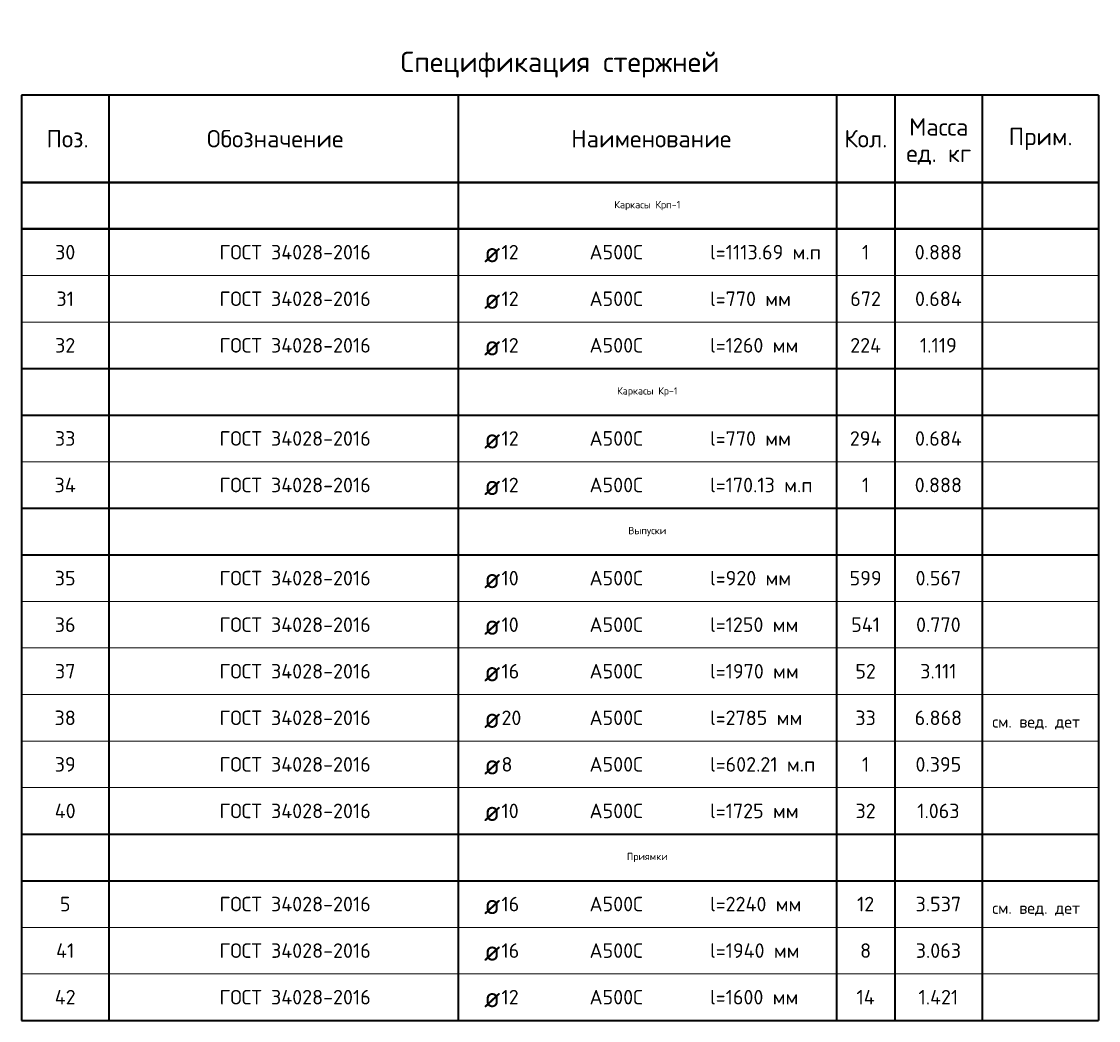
# Model space of a CAD drawing. Header units: millimetres. Extents: x -3170 to 89801, y -74170 to 82422.
# Tile 97 of 105: x 64056 to 67756, y 78989 to 82422. Entities that reach past the tile are written whole.
import ezdxf

# ---------------------------------------------------------------- set-up
doc = ezdxf.new("R2010")
doc.units = ezdxf.units.MM
doc.layers.add('Standard', color=7, linetype='Continuous', lineweight=25)
doc.styles.add('ARIAL', font='ARIAL.TTF')
doc.styles.add('ISOCPEUR', font='ISOCPEUR')

msp = doc.modelspace()

# ---------------------------------------------------------------- linework, layer by layer
at = {"layer": 'Standard', "color": 7, "linetype": 'Continuous', "lineweight": 35, "transparency": 33554687}
for p, q in [((67755.5, 82169), (64055.5, 82169)), ((64055.5, 82169), (64055.5, 81869)), ((64355.5, 82169), (64355.5, 81869)), ((65555.5, 82169), (65555.5, 81869)), ((66855.5, 82169), (66855.5, 81869)), ((67055.5, 82169), (67055.5, 81869)), ((67355.5, 82169), (67355.5, 81869)), ((67755.5, 82169), (67755.5, 81869)), ((67755.5, 81869), (64055.5, 81869)), ((64055.5, 81869), (67755.5, 81869)), ((64055.5, 81869), (67755.5, 81869)), ((64055.5, 81869), (67755.5, 81869)), ((64055.5, 81869), (64055.5, 81709)), ((64055.5, 81869), (67755.5, 81869)), ((64355.5, 81869), (64355.5, 81709)), ((65555.5, 81869), (65555.5, 81709)), ((66855.5, 81869), (66855.5, 81709)), ((67055.5, 81869), (67055.5, 81709)), ((67355.5, 81869), (67355.5, 81709)), ((67755.5, 81869), (67755.5, 81709)), ((64055.5, 81709), (67755.5, 81709)), ((67755.5, 81709), (64055.5, 81709)), ((64055.5, 81709), (64055.5, 81549)), ((64355.5, 81709), (64355.5, 81549)), ((65555.5, 81709), (65555.5, 81549)), ((66855.5, 81709), (66855.5, 81549)), ((67055.5, 81709), (67055.5, 81549)), ((67355.5, 81709), (67355.5, 81549)), ((67755.5, 81709), (67755.5, 81549)), ((64055.5, 81549), (64055.5, 81389)), ((64355.5, 81549), (64355.5, 81389)), ((65555.5, 81549), (65555.5, 81389)), ((66855.5, 81549), (66855.5, 81389)), ((67055.5, 81549), (67055.5, 81389)), ((67355.5, 81549), (67355.5, 81389)), ((67755.5, 81549), (67755.5, 81389)), ((64055.5, 81389), (64055.5, 81229)), ((64355.5, 81389), (64355.5, 81229)), ((65555.5, 81389), (65555.5, 81229)), ((66855.5, 81389), (66855.5, 81229)), ((67055.5, 81389), (67055.5, 81229)), ((67355.5, 81389), (67355.5, 81229)), ((67755.5, 81389), (67755.5, 81229)), ((64055.5, 81229), (67755.5, 81229)), ((64055.5, 81229), (64055.5, 81069)), ((64055.5, 81229), (67755.5, 81229)), ((64055.5, 81229), (67755.5, 81229)), ((64055.5, 81229), (67755.5, 81229)), ((64355.5, 81229), (64355.5, 81069)), ((65555.5, 81229), (65555.5, 81069)), ((66855.5, 81229), (66855.5, 81069)), ((67055.5, 81229), (67055.5, 81069)), ((67355.5, 81229), (67355.5, 81069)), ((67755.5, 81229), (67755.5, 81069)), ((64055.5, 81069), (67755.5, 81069)), ((64055.5, 81069), (64055.5, 80909)), ((64355.5, 81069), (64355.5, 80909)), ((65555.5, 81069), (65555.5, 80909)), ((66855.5, 81069), (66855.5, 80909)), ((67055.5, 81069), (67055.5, 80909)), ((67355.5, 81069), (67355.5, 80909)), ((67755.5, 81069), (67755.5, 80909)), ((64055.5, 80909), (64055.5, 80749)), ((64355.5, 80909), (64355.5, 80749)), ((65555.5, 80909), (65555.5, 80749)), ((66855.5, 80909), (66855.5, 80749)), ((67055.5, 80909), (67055.5, 80749)), ((67355.5, 80909), (67355.5, 80749)), ((67755.5, 80909), (67755.5, 80749)), ((64055.5, 80749), (67755.5, 80749)), ((64055.5, 80749), (64055.5, 80589)), ((64055.5, 80749), (67755.5, 80749)), ((64055.5, 80749), (67755.5, 80749)), ((64055.5, 80749), (67755.5, 80749)), ((64055.5, 80749), (67755.5, 80749)), ((64355.5, 80749), (64355.5, 80589)), ((65555.5, 80749), (65555.5, 80589)), ((66855.5, 80749), (66855.5, 80589)), ((67055.5, 80749), (67055.5, 80589)), ((67355.5, 80749), (67355.5, 80589)), ((67755.5, 80749), (67755.5, 80589)), ((64055.5, 80589), (67755.5, 80589)), ((64055.5, 80589), (64055.5, 80429)), ((64355.5, 80589), (64355.5, 80429)), ((65555.5, 80589), (65555.5, 80429)), ((66855.5, 80589), (66855.5, 80429)), ((67055.5, 80589), (67055.5, 80429)), ((67355.5, 80589), (67355.5, 80429)), ((67755.5, 80589), (67755.5, 80429)), ((64055.5, 80429), (64055.5, 80269)), ((64355.5, 80429), (64355.5, 80269)), ((65555.5, 80429), (65555.5, 80269)), ((66855.5, 80429), (66855.5, 80269)), ((67055.5, 80429), (67055.5, 80269)), ((67355.5, 80429), (67355.5, 80269)), ((67755.5, 80429), (67755.5, 80269)), ((64055.5, 80269), (64055.5, 80109)), ((64355.5, 80269), (64355.5, 80109)), ((65555.5, 80269), (65555.5, 80109)), ((66855.5, 80269), (66855.5, 80109)), ((67055.5, 80269), (67055.5, 80109)), ((67355.5, 80269), (67355.5, 80109)), ((67755.5, 80269), (67755.5, 80109)), ((64055.5, 80109), (64055.5, 79949)), ((64355.5, 80109), (64355.5, 79949)), ((65555.5, 80109), (65555.5, 79949)), ((66855.5, 80109), (66855.5, 79949)), ((67055.5, 80109), (67055.5, 79949)), ((67355.5, 80109), (67355.5, 79949)), ((67755.5, 80109), (67755.5, 79949)), ((64055.5, 79949), (64055.5, 79789)), ((64355.5, 79949), (64355.5, 79789)), ((65555.5, 79949), (65555.5, 79789)), ((66855.5, 79949), (66855.5, 79789)), ((67055.5, 79949), (67055.5, 79789)), ((67355.5, 79949), (67355.5, 79789)), ((67755.5, 79949), (67755.5, 79789)), ((64055.5, 79789), (64055.5, 79629)), ((64355.5, 79789), (64355.5, 79629)), ((65555.5, 79789), (65555.5, 79629)), ((66855.5, 79789), (66855.5, 79629)), ((67055.5, 79789), (67055.5, 79629)), ((67355.5, 79789), (67355.5, 79629)), ((67755.5, 79789), (67755.5, 79629)), ((64055.5, 79629), (67755.5, 79629)), ((64055.5, 79629), (64055.5, 79469)), ((64355.5, 79629), (64355.5, 79469)), ((65555.5, 79629), (65555.5, 79469)), ((66855.5, 79629), (66855.5, 79469)), ((67055.5, 79629), (67055.5, 79469)), ((67355.5, 79629), (67355.5, 79469)), ((67755.5, 79629), (67755.5, 79469)), ((64055.5, 79469), (67755.5, 79469)), ((64055.5, 79469), (64055.5, 79309)), ((64355.5, 79469), (64355.5, 79309)), ((65555.5, 79469), (65555.5, 79309)), ((66855.5, 79469), (66855.5, 79309)), ((67055.5, 79469), (67055.5, 79309)), ((67355.5, 79469), (67355.5, 79309)), ((67755.5, 79469), (67755.5, 79309)), ((64055.5, 79309), (64055.5, 79149)), ((64355.5, 79309), (64355.5, 79149)), ((65555.5, 79309), (65555.5, 79149)), ((66855.5, 79309), (66855.5, 79149)), ((67055.5, 79309), (67055.5, 79149)), ((67355.5, 79309), (67355.5, 79149)), ((67755.5, 79309), (67755.5, 79149)), ((64055.5, 79149), (64055.5, 78989)), ((64355.5, 79149), (64355.5, 78989)), ((65555.5, 79149), (65555.5, 78989)), ((66855.5, 79149), (66855.5, 78989)), ((67055.5, 79149), (67055.5, 78989)), ((67355.5, 79149), (67355.5, 78989)), ((67755.5, 79149), (67755.5, 78989)), ((64055.5, 78989), (67755.5, 78989))]:
    msp.add_line(p, q, dxfattribs=at)
at = {"layer": 'Standard', "color": 7, "linetype": 'Continuous', "lineweight": 13, "transparency": 33554687}
for p, q in [((67755.5, 81869), (64055.5, 81869)), ((67755.5, 81869), (64055.5, 81869)), ((67755.5, 81869), (64055.5, 81869)), ((67755.5, 81869), (64055.5, 81869)), ((67755.5, 81869), (64055.5, 81869)), ((67755.5, 81709), (64055.5, 81709)), ((67755.5, 81549), (64055.5, 81549)), ((67755.5, 81389), (64055.5, 81389)), ((67755.5, 81229), (64055.5, 81229)), ((67755.5, 81229), (64055.5, 81229)), ((67755.5, 81229), (64055.5, 81229)), ((67755.5, 81229), (64055.5, 81229)), ((67755.5, 81069), (64055.5, 81069)), ((67755.5, 80909), (64055.5, 80909)), ((67755.5, 80749), (64055.5, 80749)), ((67755.5, 80749), (64055.5, 80749)), ((67755.5, 80749), (64055.5, 80749)), ((67755.5, 80749), (64055.5, 80749)), ((67755.5, 80749), (64055.5, 80749)), ((67755.5, 80429), (64055.5, 80429)), ((67755.5, 80269), (64055.5, 80269)), ((67755.5, 80109), (64055.5, 80109)), ((67755.5, 79949), (64055.5, 79949)), ((67755.5, 79789), (64055.5, 79789)), ((67755.5, 79629), (64055.5, 79629)), ((67755.5, 79309), (64055.5, 79309)), ((67755.5, 79149), (64055.5, 79149)), ((67755.5, 78989), (64055.5, 78989))]:
    msp.add_line(p, q, dxfattribs=at)

# ---------------------------------------------------------------- texts
at = {"layer": 'Standard', "color": 7, "linetype": 'Continuous', "lineweight": 35, "transparency": 33554687, "style": 'ISOCPEUR'}
for s, insert, char_height, width, attachment_point in [('\\A1;{\\fISOCPEUR|i0|b0;\\H70.000000;\\W1.000000;\\C7;Спецификация стержней}\\P', (65905.5, 82229), 7, 1112.551, 8), ('\\A1;{\\fISOCPEUR|i0|b0;\\H60.000000;\\W1.000000;\\C7;Поз.}\\P', (64213.6, 82019), 6, 174.736, 5), ('\\A1;{\\fISOCPEUR|i0|b0;\\H60.000000;\\W1.000000;\\C7;Обозначение}\\P', (64927.1, 82019), 6, 500.255, 5), ('\\A1;{\\fISOCPEUR|i0|b0;\\H60.000000;\\W1.000000;\\C7;Наименование}\\P', (66219, 82019), 6, 557.333, 5), ('\\A1;{\\fISOCPEUR|i0|b0;\\H60.000000;\\W1.000000;\\C7;Кол.}\\P', (66956.2, 82019), 6, 177.778, 5), ('\\A1;{\\fISOCPEUR|i0|b0;\\H60.000000;\\W1.000000;\\C7;Прим.}\\P', (67556.9, 82018.4), 6, 226.286, 5), ('\\A1;{\\fISOCPEUR|i0|b0;\\H50.000000;\\W1.000000;\\C7;ГОСТ 34028-2016}\\P', (64735.5, 81629), 5, 549.083, 4), ('\\A1;{\\fISOCPEUR|i0|b0;\\H50.000000;\\W1.000000;\\C7;l=1113.69 м.п}\\P', (66421, 81629), 5, 392.561, 4), ('\\A1;{\\fISOCPEUR|i0|b0;\\H50.000000;\\W1.000000;\\C7;30}\\P', (64205.5, 81629), 5, 91.875, 5), ('\\A1;{\\fISOCPEUR|i0|b0;\\H70.000000;\\W1.000000;\\C7;ø}\\P', (65644.6, 81629), 7, 91.636, 4), ('\\A1;{\\fISOCPEUR|i0|b0;\\H50.000000;\\W1.000000;\\C7;12}\\P', (65704.4, 81629), 5, 78.75, 4), ('\\A1;{\\fISOCPEUR|i0|b0;\\H50.000000;\\W1.000000;\\C7;А500С}\\P', (66006.9, 81629), 5, 208.718, 4), ('\\A1;{\\fISOCPEUR|i0|b0;\\H50.000000;\\W1.000000;\\C7;1}\\P', (66955.5, 81629), 5, 38.889, 5), ('\\A1;{\\fISOCPEUR|i0|b0;\\H50.000000;\\W1.000000;\\C7;0.888}\\P', (67205.5, 81629), 5, 178.485, 5), ('\\A1;{\\fISOCPEUR|i0|b0;\\H50.000000;\\W1.000000;\\C7;ГОСТ 34028-2016}\\P', (64735.5, 81469), 5, 549.083, 4), ('\\A1;{\\fISOCPEUR|i0|b0;\\H50.000000;\\W1.000000;\\C7;31}\\P', (64205.5, 81469), 5, 78.75, 5), ('\\A1;{\\fISOCPEUR|i0|b0;\\H70.000000;\\W1.000000;\\C7;ø}\\P', (65644.6, 81469), 7, 91.636, 4), ('\\A1;{\\fISOCPEUR|i0|b0;\\H50.000000;\\W1.000000;\\C7;12}\\P', (65704.4, 81469), 5, 78.75, 4), ('\\A1;{\\fISOCPEUR|i0|b0;\\H50.000000;\\W1.000000;\\C7;А500С}\\P', (66006.9, 81469), 5, 208.718, 4), ('\\A1;{\\fISOCPEUR|i0|b0;\\H50.000000;\\W1.000000;\\C7;l=770 мм}\\P', (66421, 81469), 5, 294.107, 4), ('\\A1;{\\fISOCPEUR|i0|b0;\\H50.000000;\\W1.000000;\\C7;672}\\P', (66955.5, 81469), 5, 127.826, 5), ('\\A1;{\\fISOCPEUR|i0|b0;\\H50.000000;\\W1.000000;\\C7;0.684}\\P', (67205.5, 81469), 5, 183.529, 5), ('\\A1;{\\fISOCPEUR|i0|b0;\\H50.000000;\\W1.000000;\\C7;ГОСТ 34028-2016}\\P', (64735.5, 81309), 5, 549.083, 4), ('\\A1;{\\fISOCPEUR|i0|b0;\\H50.000000;\\W1.000000;\\C7;l=1260 мм}\\P', (66421, 81309), 5, 318.413, 4), ('\\A1;{\\fISOCPEUR|i0|b0;\\H50.000000;\\W1.000000;\\C7;32}\\P', (64205.5, 81309), 5, 91.875, 5), ('\\A1;{\\fISOCPEUR|i0|b0;\\H70.000000;\\W1.000000;\\C7;ø}\\P', (65644.6, 81309), 7, 91.636, 4), ('\\A1;{\\fISOCPEUR|i0|b0;\\H50.000000;\\W1.000000;\\C7;12}\\P', (65704.4, 81309), 5, 78.75, 4), ('\\A1;{\\fISOCPEUR|i0|b0;\\H50.000000;\\W1.000000;\\C7;А500С}\\P', (66006.9, 81309), 5, 208.718, 4), ('\\A1;{\\fISOCPEUR|i0|b0;\\H50.000000;\\W1.000000;\\C7;224}\\P', (66955.5, 81309), 5, 132.917, 5), ('\\A1;{\\fISOCPEUR|i0|b0;\\H50.000000;\\W1.000000;\\C7;1.119}\\P', (67205.5, 81309), 5, 143.939, 5), ('\\A1;{\\fISOCPEUR|i0|b0;\\H50.000000;\\W1.000000;\\C7;ГОСТ 34028-2016}\\P', (64735.5, 80989), 5, 549.083, 4), ('\\A1;{\\fISOCPEUR|i0|b0;\\H50.000000;\\W1.000000;\\C7;33}\\P', (64205.5, 80989), 5, 91.875, 5), ('\\A1;{\\fISOCPEUR|i0|b0;\\H70.000000;\\W1.000000;\\C7;ø}\\P', (65644.6, 80989), 7, 91.636, 4), ('\\A1;{\\fISOCPEUR|i0|b0;\\H50.000000;\\W1.000000;\\C7;12}\\P', (65704.4, 80989), 5, 78.75, 4), ('\\A1;{\\fISOCPEUR|i0|b0;\\H50.000000;\\W1.000000;\\C7;А500С}\\P', (66006.9, 80989), 5, 208.718, 4), ('\\A1;{\\fISOCPEUR|i0|b0;\\H50.000000;\\W1.000000;\\C7;l=770 мм}\\P', (66421, 80989), 5, 294.107, 4), ('\\A1;{\\fISOCPEUR|i0|b0;\\H50.000000;\\W1.000000;\\C7;294}\\P', (66955.5, 80989), 5, 132.917, 5), ('\\A1;{\\fISOCPEUR|i0|b0;\\H50.000000;\\W1.000000;\\C7;0.684}\\P', (67205.5, 80989), 5, 183.529, 5), ('\\A1;{\\fISOCPEUR|i0|b0;\\H50.000000;\\W1.000000;\\C7;ГОСТ 34028-2016}\\P', (64735.5, 80829), 5, 549.083, 4), ('\\A1;{\\fISOCPEUR|i0|b0;\\H50.000000;\\W1.000000;\\C7;l=170.13 м.п}\\P', (66421, 80829), 5, 368, 4), ('\\A1;{\\fISOCPEUR|i0|b0;\\H50.000000;\\W1.000000;\\C7;34}\\P', (64205.5, 80829), 5, 97.059, 5), ('\\A1;{\\fISOCPEUR|i0|b0;\\H70.000000;\\W1.000000;\\C7;ø}\\P', (65644.6, 80829), 7, 91.636, 4), ('\\A1;{\\fISOCPEUR|i0|b0;\\H50.000000;\\W1.000000;\\C7;12}\\P', (65704.4, 80829), 5, 78.75, 4), ('\\A1;{\\fISOCPEUR|i0|b0;\\H50.000000;\\W1.000000;\\C7;А500С}\\P', (66006.9, 80829), 5, 208.718, 4), ('\\A1;{\\fISOCPEUR|i0|b0;\\H50.000000;\\W1.000000;\\C7;1}\\P', (66955.5, 80829), 5, 38.889, 5), ('\\A1;{\\fISOCPEUR|i0|b0;\\H50.000000;\\W1.000000;\\C7;0.888}\\P', (67205.5, 80829), 5, 178.485, 5), ('\\A1;{\\fISOCPEUR|i0|b0;\\H50.000000;\\W1.000000;\\C7;ГОСТ 34028-2016}\\P', (64735.5, 80509), 5, 549.083, 4), ('\\A1;{\\fISOCPEUR|i0|b0;\\H50.000000;\\W1.000000;\\C7;35}\\P', (64205.5, 80509), 5, 91.875, 5), ('\\A1;{\\fISOCPEUR|i0|b0;\\H70.000000;\\W1.000000;\\C7;ø}\\P', (65644.6, 80509), 7, 91.636, 4), ('\\A1;{\\fISOCPEUR|i0|b0;\\H50.000000;\\W1.000000;\\C7;10}\\P', (65704.4, 80509), 5, 78.75, 4), ('\\A1;{\\fISOCPEUR|i0|b0;\\H50.000000;\\W1.000000;\\C7;А500С}\\P', (66006.9, 80509), 5, 208.718, 4), ('\\A1;{\\fISOCPEUR|i0|b0;\\H50.000000;\\W1.000000;\\C7;l=920 мм}\\P', (66421, 80509), 5, 294.107, 4), ('\\A1;{\\fISOCPEUR|i0|b0;\\H50.000000;\\W1.000000;\\C7;599}\\P', (66955.5, 80509), 5, 127.826, 5), ('\\A1;{\\fISOCPEUR|i0|b0;\\H50.000000;\\W1.000000;\\C7;0.567}\\P', (67205.5, 80509), 5, 178.485, 5), ('\\A1;{\\fISOCPEUR|i0|b0;\\H50.000000;\\W1.000000;\\C7;ГОСТ 34028-2016}\\P', (64735.5, 80349), 5, 549.083, 4), ('\\A1;{\\fISOCPEUR|i0|b0;\\H50.000000;\\W1.000000;\\C7;l=1250 мм}\\P', (66421, 80349), 5, 318.413, 4), ('\\A1;{\\fISOCPEUR|i0|b0;\\H50.000000;\\W1.000000;\\C7;36}\\P', (64205.5, 80349), 5, 91.875, 5), ('\\A1;{\\fISOCPEUR|i0|b0;\\H70.000000;\\W1.000000;\\C7;ø}\\P', (65644.6, 80349), 7, 91.636, 4), ('\\A1;{\\fISOCPEUR|i0|b0;\\H50.000000;\\W1.000000;\\C7;10}\\P', (65704.4, 80349), 5, 78.75, 4), ('\\A1;{\\fISOCPEUR|i0|b0;\\H50.000000;\\W1.000000;\\C7;А500С}\\P', (66006.9, 80349), 5, 208.718, 4), ('\\A1;{\\fISOCPEUR|i0|b0;\\H50.000000;\\W1.000000;\\C7;541}\\P', (66955.5, 80349), 5, 120.833, 5), ('\\A1;{\\fISOCPEUR|i0|b0;\\H50.000000;\\W1.000000;\\C7;0.770}\\P', (67205.5, 80349), 5, 178.485, 5), ('\\A1;{\\fISOCPEUR|i0|b0;\\H50.000000;\\W1.000000;\\C7;ГОСТ 34028-2016}\\P', (64735.5, 80189), 5, 549.083, 4), ('\\A1;{\\fISOCPEUR|i0|b0;\\H50.000000;\\W1.000000;\\C7;l=1970 мм}\\P', (66421, 80189), 5, 318.413, 4), ('\\A1;{\\fISOCPEUR|i0|b0;\\H50.000000;\\W1.000000;\\C7;37}\\P', (64205.5, 80189), 5, 91.875, 5), ('\\A1;{\\fISOCPEUR|i0|b0;\\H70.000000;\\W1.000000;\\C7;ø}\\P', (65644.6, 80189), 7, 91.636, 4), ('\\A1;{\\fISOCPEUR|i0|b0;\\H50.000000;\\W1.000000;\\C7;16}\\P', (65704.4, 80189), 5, 78.75, 4), ('\\A1;{\\fISOCPEUR|i0|b0;\\H50.000000;\\W1.000000;\\C7;А500С}\\P', (66006.9, 80189), 5, 208.718, 4), ('\\A1;{\\fISOCPEUR|i0|b0;\\H50.000000;\\W1.000000;\\C7;52}\\P', (66955.5, 80189), 5, 91.875, 5), ('\\A1;{\\fISOCPEUR|i0|b0;\\H50.000000;\\W1.000000;\\C7;3.111}\\P', (67205.5, 80189), 5, 143.939, 5), ('\\A1;{\\fISOCPEUR|i0|b0;\\H50.000000;\\W1.000000;\\C7;ГОСТ 34028-2016}\\P', (64735.5, 80029), 5, 549.083, 4), ('\\A1;{\\fISOCPEUR|i0|b0;\\H50.000000;\\W1.000000;\\C7;38}\\P', (64205.5, 80029), 5, 91.875, 5), ('\\A1;{\\fISOCPEUR|i0|b0;\\H70.000000;\\W1.000000;\\C7;ø}\\P', (65644.6, 80029), 7, 91.636, 4), ('\\A1;{\\fISOCPEUR|i0|b0;\\H50.000000;\\W1.000000;\\C7;20}\\P', (65704.4, 80029), 5, 91.875, 4), ('\\A1;{\\fISOCPEUR|i0|b0;\\H50.000000;\\W1.000000;\\C7;А500С}\\P', (66006.9, 80029), 5, 208.718, 4), ('\\A1;{\\fISOCPEUR|i0|b0;\\H50.000000;\\W1.000000;\\C7;l=2785 мм}\\P', (66421, 80029), 5, 329.206, 4), ('\\A1;{\\fISOCPEUR|i0|b0;\\H50.000000;\\W1.000000;\\C7;33}\\P', (66955.5, 80029), 5, 91.875, 5), ('\\A1;{\\fISOCPEUR|i0|b0;\\H50.000000;\\W1.000000;\\C7;6.868}\\P', (67205.5, 80029), 5, 178.485, 5), ('\\A1;{\\fISOCPEUR|i0|b0;\\H50.000000;\\W1.000000;\\C7;ГОСТ 34028-2016}\\P', (64735.5, 79869), 5, 549.083, 4), ('\\A1;{\\fISOCPEUR|i0|b0;\\H50.000000;\\W1.000000;\\C7;l=602.21 м.п}\\P', (66421, 79869), 5, 378.667, 4), ('\\A1;{\\fISOCPEUR|i0|b0;\\H50.000000;\\W1.000000;\\C7;39}\\P', (64205.5, 79869), 5, 91.875, 5), ('\\A1;{\\fISOCPEUR|i0|b0;\\H70.000000;\\W1.000000;\\C7;ø}\\P', (65644.6, 79869), 7, 91.636, 4), ('\\A1;{\\fISOCPEUR|i0|b0;\\H50.000000;\\W1.000000;\\C7;8}\\P', (65704.4, 79869), 5, 54.444, 4), ('\\A1;{\\fISOCPEUR|i0|b0;\\H50.000000;\\W1.000000;\\C7;А500С}\\P', (66006.9, 79869), 5, 208.718, 4), ('\\A1;{\\fISOCPEUR|i0|b0;\\H50.000000;\\W1.000000;\\C7;1}\\P', (66955.5, 79869), 5, 38.889, 5), ('\\A1;{\\fISOCPEUR|i0|b0;\\H50.000000;\\W1.000000;\\C7;0.395}\\P', (67205.5, 79869), 5, 178.485, 5), ('\\A1;{\\fISOCPEUR|i0|b0;\\H50.000000;\\W1.000000;\\C7;ГОСТ 34028-2016}\\P', (64735.5, 79709), 5, 549.083, 4), ('\\A1;{\\fISOCPEUR|i0|b0;\\H50.000000;\\W1.000000;\\C7;l=1725 мм}\\P', (66421, 79709), 5, 318.413, 4), ('\\A1;{\\fISOCPEUR|i0|b0;\\H50.000000;\\W1.000000;\\C7;40}\\P', (64205.5, 79709), 5, 97.059, 5), ('\\A1;{\\fISOCPEUR|i0|b0;\\H70.000000;\\W1.000000;\\C7;ø}\\P', (65644.6, 79709), 7, 91.636, 4), ('\\A1;{\\fISOCPEUR|i0|b0;\\H50.000000;\\W1.000000;\\C7;10}\\P', (65704.4, 79709), 5, 78.75, 4), ('\\A1;{\\fISOCPEUR|i0|b0;\\H50.000000;\\W1.000000;\\C7;А500С}\\P', (66006.9, 79709), 5, 208.718, 4), ('\\A1;{\\fISOCPEUR|i0|b0;\\H50.000000;\\W1.000000;\\C7;32}\\P', (66955.5, 79709), 5, 91.875, 5), ('\\A1;{\\fISOCPEUR|i0|b0;\\H50.000000;\\W1.000000;\\C7;1.063}\\P', (67205.5, 79709), 5, 166.97, 5), ('\\A1;{\\fISOCPEUR|i0|b0;\\H50.000000;\\W1.000000;\\C7;ГОСТ 34028-2016}\\P', (64735.5, 79389), 5, 549.083, 4), ('\\A1;{\\fISOCPEUR|i0|b0;\\H50.000000;\\W1.000000;\\C7;5}\\P', (64205.5, 79389), 5, 54.444, 5), ('\\A1;{\\fISOCPEUR|i0|b0;\\H70.000000;\\W1.000000;\\C7;ø}\\P', (65644.6, 79389), 7, 91.636, 4), ('\\A1;{\\fISOCPEUR|i0|b0;\\H50.000000;\\W1.000000;\\C7;16}\\P', (65704.4, 79389), 5, 78.75, 4), ('\\A1;{\\fISOCPEUR|i0|b0;\\H50.000000;\\W1.000000;\\C7;А500С}\\P', (66006.9, 79389), 5, 208.718, 4), ('\\A1;{\\fISOCPEUR|i0|b0;\\H50.000000;\\W1.000000;\\C7;l=2240 мм}\\P', (66421, 79389), 5, 334.219, 4), ('\\A1;{\\fISOCPEUR|i0|b0;\\H50.000000;\\W1.000000;\\C7;12}\\P', (66955.5, 79389), 5, 78.75, 5), ('\\A1;{\\fISOCPEUR|i0|b0;\\H50.000000;\\W1.000000;\\C7;3.537}\\P', (67205.5, 79389), 5, 178.485, 5), ('\\A1;{\\fISOCPEUR|i0|b0;\\H50.000000;\\W1.000000;\\C7;ГОСТ 34028-2016}\\P', (64735.5, 79229), 5, 549.083, 4), ('\\A1;{\\fISOCPEUR|i0|b0;\\H50.000000;\\W1.000000;\\C7;16}\\P', (65704.4, 79229), 5, 78.75, 4), ('\\A1;{\\fISOCPEUR|i0|b0;\\H50.000000;\\W1.000000;\\C7;А500С}\\P', (66006.9, 79229), 5, 208.718, 4), ('\\A1;{\\fISOCPEUR|i0|b0;\\H50.000000;\\W1.000000;\\C7;l=1940 мм}\\P', (66421, 79229), 5, 323.438, 4), ('\\A1;{\\fISOCPEUR|i0|b0;\\H50.000000;\\W1.000000;\\C7;8}\\P', (66955.5, 79229), 5, 54.444, 5), ('\\A1;{\\fISOCPEUR|i0|b0;\\H50.000000;\\W1.000000;\\C7;3.063}\\P', (67205.5, 79229), 5, 178.485, 5), ('\\A1;{\\fISOCPEUR|i0|b0;\\H50.000000;\\W1.000000;\\C7;41}\\P', (64205.5, 79229), 5, 84.118, 5), ('\\A1;{\\fISOCPEUR|i0|b0;\\H70.000000;\\W1.000000;\\C7;ø}\\P', (65644.6, 79229), 7, 91.636, 4), ('\\A1;{\\fISOCPEUR|i0|b0;\\H50.000000;\\W1.000000;\\C7;ГОСТ 34028-2016}\\P', (64735.5, 79069), 5, 549.083, 4), ('\\A1;{\\fISOCPEUR|i0|b0;\\H50.000000;\\W1.000000;\\C7;l=1600 мм}\\P', (66421, 79069), 5, 318.413, 4), ('\\A1;{\\fISOCPEUR|i0|b0;\\H50.000000;\\W1.000000;\\C7;42}\\P', (64205.5, 79069), 5, 97.059, 5), ('\\A1;{\\fISOCPEUR|i0|b0;\\H70.000000;\\W1.000000;\\C7;ø}\\P', (65644.6, 79069), 7, 91.636, 4), ('\\A1;{\\fISOCPEUR|i0|b0;\\H50.000000;\\W1.000000;\\C7;12}\\P', (65704.4, 79069), 5, 78.75, 4), ('\\A1;{\\fISOCPEUR|i0|b0;\\H50.000000;\\W1.000000;\\C7;А500С}\\P', (66006.9, 79069), 5, 208.718, 4), ('\\A1;{\\fISOCPEUR|i0|b0;\\H50.000000;\\W1.000000;\\C7;14}\\P', (66955.5, 79069), 5, 84.118, 5), ('\\A1;{\\fISOCPEUR|i0|b0;\\H50.000000;\\W1.000000;\\C7;1.421}\\P', (67205.5, 79069), 5, 160.588, 5)]:
    msp.add_mtext(s, dxfattribs=dict(at, insert=insert, char_height=char_height, width=width, attachment_point=attachment_point))
at = {"layer": 'Standard', "color": 7, "linetype": 'Continuous', "lineweight": 35, "transparency": 33554687, "insert": (67206.9, 82089.4), "char_height": 60, "width": 248.903, "attachment_point": 2, "line_spacing_factor": 0.903614, "style": 'ARIAL'}
msp.add_mtext('\\A1;{\\fISOCPEUR|i0|b0;\\H60.000000;\\W1.000000;\\C7;Масса}\\P{\\fISOCPEUR|i0|b0;\\H60.000000;\\W1.000000;\\C7;ед. кг}\\P', dxfattribs=at)
at = {"layer": 'Standard', "color": 7, "linetype": 'Continuous', "lineweight": 13, "transparency": 33554687}
for s, insert, char_height, width, attachment_point, style in [('\\A1;{\\fISOCPEUR|i0|b0;\\H25.000000;\\W1.000000;\\C7;Каркасы Крп-1}\\P', (66205.5, 81789), 25, 241.979, 5, 'ISOCPEUR'), ('}\\P', (67390.7, 81588.9), 4, 13.985, 7, 'ARIAL'), ('}\\P', (67390.7, 81428.9), 4, 13.985, 7, 'ARIAL'), ('}\\P', (67390.7, 81268.9), 4, 13.985, 7, 'ARIAL'), ('\\A1;{\\fISOCPEUR|i0|b0;\\H25.000000;\\W1.000000;\\C7;Каркасы Кр-1}\\P', (66205.5, 81149), 25, 224.438, 5, 'ISOCPEUR'), ('}\\P', (67390.7, 81108.9), 4, 13.985, 7, 'ARIAL'), ('}\\P', (67390.7, 80948.9), 4, 13.985, 7, 'ARIAL'), ('}\\P', (67390.7, 80788.9), 4, 13.985, 7, 'ARIAL'), ('\\A1;{\\fISOCPEUR|i0|b0;\\H25.000000;\\W1.000000;\\C7;Выпуски}\\P', (66205.5, 80669), 25, 137.019, 5, 'ISOCPEUR'), ('}\\P', (67390.7, 80468.9), 4, 13.985, 7, 'ARIAL'), ('}\\P', (67390.7, 80308.9), 4, 13.985, 7, 'ARIAL'), ('}\\P', (67390.7, 80148.9), 4, 13.985, 7, 'ARIAL'), ('\\A1;{\\fISOCPEUR|i0|b0;\\H40.000000;\\W1.000000;\\C7;см. вед. дет}\\P', (67390.7, 79988.9), 4, 323.487, 7, 'ISOCPEUR'), ('}\\P', (67390.7, 79828.9), 4, 13.985, 7, 'ARIAL'), ('}\\P', (67390.7, 79668.9), 4, 13.985, 7, 'ARIAL'), ('\\A1;{\\fISOCPEUR|i0|b0;\\H25.000000;\\W1.000000;\\C7;Приямки}\\P', (66205.5, 79549), 25, 139.528, 5, 'ISOCPEUR'), ('\\A1;{\\fISOCPEUR|i0|b0;\\H40.000000;\\W1.000000;\\C7;см. вед. дет}\\P', (67390.7, 79348.9), 4, 323.487, 7, 'ISOCPEUR'), ('}\\P', (67390.7, 79188.9), 4, 13.985, 7, 'ARIAL'), ('}\\P', (67390.7, 79028.9), 4, 13.985, 7, 'ARIAL')]:
    msp.add_mtext(s, dxfattribs=dict(at, insert=insert, char_height=char_height, width=width, attachment_point=attachment_point, style=style))

doc.saveas('drawing.dxf')
